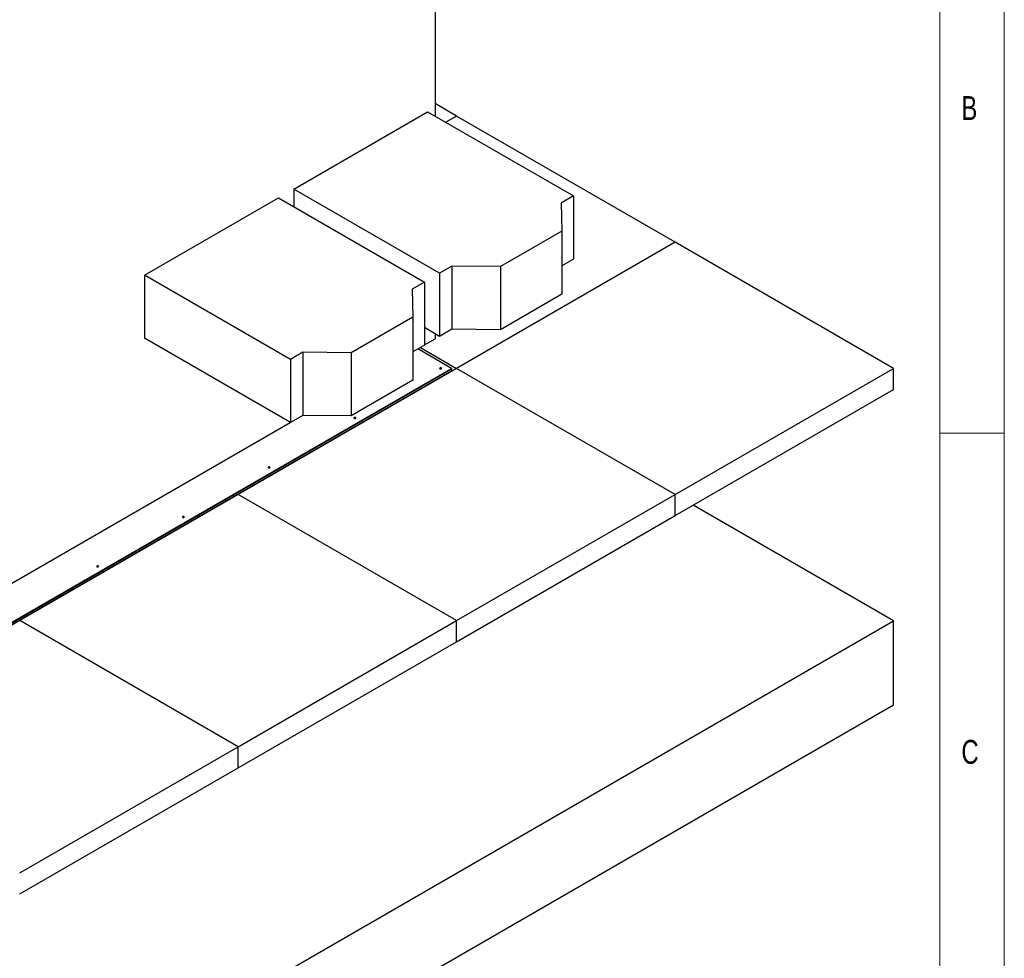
# Model space of a CAD drawing. Header units: millimetres. Extents: x 5 to 589, y 5 to 415.
# Tile 23 of 24: x 513 to 589, y 269 to 342. Entities that reach past the tile are written whole.
import ezdxf

# ---------------------------------------------------------------- set-up
doc = ezdxf.new("R2010")
doc.units = ezdxf.units.MM
doc.layers.add('NOTES', color=6, linetype='Continuous')
doc.layers.add('TRAIT-FORT', color=4, linetype='Continuous', lineweight=25)
doc.styles.add('SLDTEXTSTYLE0', font='TXT', dxfattribs={"width": 0.75})

msp = doc.modelspace()

# ---------------------------------------------------------------- linework, layer by layer
at = {"color": 7, "linetype": 'Continuous', "lineweight": 18}
for p, q in [((589, 5), (589, 415)), ((584, 10), (584, 410)), ((589, 310), (584, 310))]:
    msp.add_line(p, q, dxfattribs=at)
at = {"layer": 'TRAIT-FORT', "color": 4, "linetype": 'Continuous', "lineweight": 25}
for p, q in [((544.77986, 366.32084), (544.77986, 334.62331)), ((546.44925, 334.61986), (544.77986, 335.58358)), ((533.79785, 328.95251), (544.20044, 334.9578)), ((544.20044, 334.9578), (555.53552, 328.4142)), ((546.44925, 334.61986), (545.61755, 334.13972)), ((563.41981, 324.82296), (546.44925, 334.61986)), ((545.13292, 322.40891), (533.79785, 328.95251)), ((533.79785, 328.95251), (533.79785, 327.58727)), ((522.21279, 322.2646), (532.61539, 328.26989)), ((532.61539, 328.26989), (543.95046, 321.72629)), ((555.53552, 328.4142), (554.58225, 327.86389)), ((555.53552, 328.4142), (555.53552, 323.51495)), ((554.58225, 327.86389), (554.6363, 325.69101)), ((554.6363, 325.69101), (549.85014, 322.92802)), ((554.6363, 325.69101), (554.6363, 320.79176)), ((563.41981, 324.82296), (546.44925, 315.02606)), ((580.39037, 315.02606), (563.41981, 324.82296)), ((546.0862, 322.95922), (545.13292, 322.40891)), ((549.85014, 322.92802), (546.0862, 322.95922)), ((546.0862, 322.95922), (546.0862, 318.05998)), ((549.85014, 322.92802), (549.85014, 318.02877)), ((555.53552, 323.51495), (554.6363, 322.99584)), ((533.54787, 315.721), (522.21279, 322.2646)), ((522.21279, 322.2646), (522.21279, 317.36535)), ((545.13292, 322.40891), (545.13292, 317.50966)), ((543.95046, 321.72629), (542.99719, 321.17598)), ((543.95046, 321.72629), (543.95046, 316.82704)), ((542.99719, 321.17598), (543.05124, 319.0031)), ((554.6363, 320.79176), (549.85014, 318.02877)), ((543.05124, 319.0031), (538.26509, 316.24011)), ((543.05124, 319.0031), (543.05124, 314.10385)), ((545.13292, 317.50966), (543.95046, 318.19228)), ((544.77986, 317.71348), (544.77986, 317.32839)), ((546.0862, 318.05998), (545.13292, 317.50966)), ((549.85014, 318.02877), (546.0862, 318.05998)), ((533.54787, 310.82175), (522.21279, 317.36535)), ((543.95046, 316.82704), (543.05124, 316.30793)), ((543.95046, 316.84959), (544.77986, 317.32839)), ((534.50114, 316.27131), (533.54787, 315.721)), ((538.26509, 316.24011), (534.50114, 316.27131)), ((534.50114, 316.27131), (534.50114, 311.37207)), ((538.26509, 316.24011), (538.26509, 311.34086)), ((546.05327, 315.02606), (543.442, 316.53351)), ((543.63999, 316.64781), (546.44925, 315.02606)), ((533.54787, 315.721), (533.54787, 310.82175)), ((505.23895, 291.46446), (546.05327, 315.02606)), ((505.23895, 291.41547), (546.05327, 314.97707)), ((505.23895, 291.28482), (546.05327, 314.84642)), ((546.44925, 315.02606), (529.47869, 305.22916)), ((546.05327, 315.02606), (546.05327, 314.97707)), ((546.05327, 314.97707), (546.05327, 314.84642)), ((563.41981, 305.22916), (546.44925, 315.02606)), ((563.41981, 305.22916), (580.39037, 315.02606)), ((580.39037, 313.39298), (580.39037, 315.02606)), ((543.05124, 314.10385), (538.26509, 311.34086)), ((544.9924, 314.234), (545.03481, 314.20952)), ((543.70556, 313.44216), (543.70556, 313.49112)), ((563.41981, 303.59608), (580.39037, 313.39298)), ((534.50114, 311.37207), (533.54787, 310.82175)), ((538.26509, 311.34086), (534.50114, 311.37207)), ((505.91727, 294.8935), (533.52834, 310.83303)), ((529.47869, 305.22916), (512.50812, 295.43227)), ((546.44925, 295.43227), (529.47869, 305.22916)), ((546.44925, 295.43227), (563.41981, 305.22916)), ((563.41981, 303.59608), (563.41981, 305.22916)), ((580.39037, 295.42908), (564.8315, 304.41103)), ((546.44925, 293.79918), (563.41981, 303.59608)), ((512.50812, 295.43227), (495.53756, 285.63537)), ((529.47869, 285.63537), (512.50812, 295.43227)), ((512.50812, 256.24149), (580.39037, 295.42908)), ((529.47869, 285.63537), (546.44925, 295.43227)), ((546.44925, 293.79918), (546.44925, 295.43227)), ((580.39037, 288.89676), (580.39037, 295.42908)), ((529.47869, 284.00229), (546.44925, 293.79918)), ((512.50812, 249.70917), (580.39037, 288.89676)), ((512.50812, 275.83847), (529.47869, 285.63537)), ((529.47869, 284.00229), (529.47869, 285.63537)), ((512.50812, 274.20539), (529.47869, 284.00229))]:
    msp.add_line(p, q, dxfattribs=at)
at = {"layer": 'TRAIT-FORT', "color": 4, "linetype": 'Continuous', "lineweight": 25, "flags": 128}
for points in [[(545.25565, 315.05545), (545.23229, 315.06446), (545.20474, 315.06763), (545.17719, 315.06446), (545.15383, 315.05545), (545.13822, 315.04197), (545.13274, 315.02606), (545.13822, 315.01015), (545.15383, 314.99667), (545.17719, 314.98766), (545.20474, 314.9845), (545.23229, 314.98766), (545.25565, 314.99667), (545.27126, 315.01015), (545.27674, 315.02606), (545.27126, 315.04197), (545.25565, 315.05545)], [(538.59469, 311.21016), (538.57133, 311.21917), (538.54378, 311.22233), (538.51622, 311.21917), (538.49286, 311.21016), (538.47726, 311.19667), (538.47178, 311.18077), (538.47726, 311.16486), (538.49286, 311.15138), (538.51622, 311.14237), (538.54378, 311.1392), (538.57133, 311.14237), (538.59469, 311.15138), (538.6103, 311.16486), (538.61578, 311.18077), (538.6103, 311.19667), (538.59469, 311.21016)], [(531.93372, 307.36487), (531.91036, 307.37388), (531.88281, 307.37704), (531.85526, 307.37388), (531.8319, 307.36487), (531.81629, 307.35138), (531.81081, 307.33547), (531.81629, 307.31957), (531.8319, 307.30608), (531.85526, 307.29707), (531.88281, 307.29391), (531.91036, 307.29707), (531.93372, 307.30608), (531.94933, 307.31957), (531.95481, 307.33547), (531.94933, 307.35138), (531.93372, 307.36487)], [(525.27276, 303.51957), (525.2494, 303.52858), (525.22185, 303.53175), (525.19429, 303.52858), (525.17094, 303.51957), (525.15533, 303.50609), (525.14985, 303.49018), (525.15533, 303.47428), (525.17094, 303.46079), (525.19429, 303.45178), (525.22185, 303.44862), (525.2494, 303.45178), (525.27276, 303.46079), (525.28837, 303.47428), (525.29385, 303.49018), (525.28837, 303.50609), (525.27276, 303.51957)], [(518.61179, 299.67428), (518.58844, 299.68329), (518.56088, 299.68645), (518.53333, 299.68329), (518.50997, 299.67428), (518.49436, 299.66079), (518.48888, 299.64489), (518.49436, 299.62898), (518.50997, 299.6155), (518.53333, 299.60649), (518.56088, 299.60332), (518.58844, 299.60649), (518.61179, 299.6155), (518.6274, 299.62898), (518.63288, 299.64489), (518.6274, 299.66079), (518.61179, 299.67428)]]:
    msp.add_lwpolyline(points, dxfattribs=at)
at = {"layer": 'TRAIT-FORT', "color": 4, "linetype": 'Continuous', "lineweight": 25}
for centre, start, end in [((545.20474, 314.9191), 54.8009138, 125.1990862), ((538.54378, 311.07381), 54.8009152, 125.1990848), ((531.88281, 307.22852), 54.8009196, 125.1990804), ((525.22185, 303.38323), 54.8009023, 125.1990977), ((518.56088, 299.53793), 54.8009313, 125.1990687)]:
    msp.add_arc(centre, 0.10091, start, end, dxfattribs=at)

# ---------------------------------------------------------------- texts
at = {"layer": 'NOTES', "color": 211, "char_height": 1.85208, "attachment_point": 1, "style": 'SLDTEXTSTYLE0'}
for s, insert in [('B', (585.66668, 336.16802)), ('C', (585.66668, 286.16802))]:
    msp.add_mtext(s, dxfattribs=dict(at, insert=insert))

doc.saveas('drawing.dxf')
